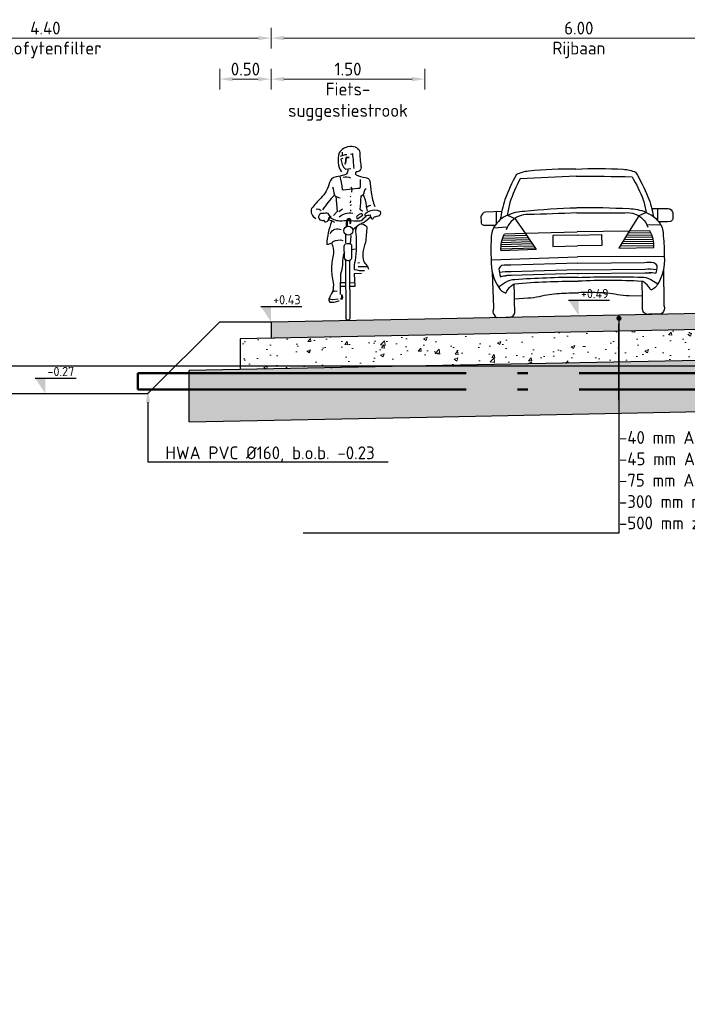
# Model space of a CAD drawing. Header units: metres. Extents: x 90794 to 91984, y 464666 to 465269.
# Tile 79 of 81: x 91544.37 to 91550.87, y 465095.53 to 465105.14. Entities that reach past the tile are written whole.
import ezdxf
from ezdxf import colors
from ezdxf.entities.mleader import LeaderData, LeaderLine
from ezdxf.math import Vec2, Vec3

# ---------------------------------------------------------------- set-up
doc = ezdxf.new("R2010")
doc.units = ezdxf.units.M
for name, pattern in [('AL-NAP_LIJN', [15.25, 12, -1.5, 0.25, -1.5]), ('RI-PVC160', [5, 4, -0.5, 0, -0.5]), ('XX-AFBREEK', [7, 4, -1, 1, -1])]:
    doc.linetypes.add(name, pattern=pattern)
for name, color, linetype, lineweight in [('N-WE-RI-HWA_TRANSPORTLEIDING_PVC_160-GD', 150, 'RI-PVC160', 50), ('N-WE-VH-KANTOPSLUITING-T25', 7, 'Continuous', 25), ('N-WE-VH-VERHARDING_ASFALT-AD-50', 8, 'Continuous', 18), ('N-WE-VH-VERHARDING_FUNDERING_GRANULAAT-AD-50', 252, 'Continuous', 18), ('N-WE-VH-VERHARDING_FUNDERING_ZAND-AD-50', 252, 'Continuous', 18), ('X-XX-AL-AANKLEDING-SD', 253, 'Continuous', 25), ('X-XX-AL-CONSTRUCTIELIJN-GD', 7, 'Continuous', 25), ('X-XX-AL-M', 7, 'Continuous', 18), ('X-XX-AL-NAP-GD', 7, 'AL-NAP_LIJN', 25), ('X-XX-AL-PEILMAAT-SD', 7, 'Continuous', 25), ('X-XX-AL-T25', 7, 'Continuous', 25)]:
    doc.layers.add(name, color=color, linetype=linetype, lineweight=lineweight)
doc.layers.get('0').freeze()
doc.styles.add('NLCS-ISO', font='NLCS-ISO.ttf')
doc.styles.add('NLCS-ISO-M50-T25', font='NLCS-ISO.ttf', dxfattribs={"height": 0.125})
doc.dimstyles.new('NLCS-M50-T25-PIJL_L2_H1', dxfattribs={"dimscale": 0.05, "dimtxt": 2.5, "dimasz": 2.5, "dimexe": 2, "dimexo": 2, "dimgap": 0.7, "dimtad": 1, "dimzin": 0, "dimdsep": 46, "dimtxsty": 'NLCS-ISO-M50-T25', "dimcen": 0, "dimdle": 2, "dimclrd": 256, "dimclre": 256, "dimclrt": 256, "dimadec": 1, "dimazin": 0, "dimtfac": 1, "dimtdec": 3, "dimtofl": 0, "dimtmove": 0, "dimatfit": 3, "dimfxl": 2, "dimfxlon": 1, "dimtfillclr": 256, "dimtolj": 1, "dimtzin": 0, "dimlwd": -1, "dimlwe": -1, "dimarcsym": 0})

# ---------------------------------------------------------------- blocks, each defined once
blk = doc.blocks.new('SAL-AANKLEDING_FIETSTER_VOORAANZICHT-D')
for points in [[(0.01024110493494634, 1.693571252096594, 0.2249538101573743), (-0.08549206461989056, 1.632768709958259, 0.2180258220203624), (-0.06464129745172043, 1.446645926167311, -0.07021316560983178)], [(0.01024110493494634, 1.693571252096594, -0.3629040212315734), (0.1127097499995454, 1.65203139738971, 0.01509322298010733), (0.1261773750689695, 1.499193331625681, -0.5680413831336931), (0.07846045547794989, 1.448871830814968, 0.463013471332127), (0.07943338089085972, 1.420086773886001, 0.1113199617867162), (0.1697232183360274, 1.393415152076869, -0.312350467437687), (0.2134299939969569, 1.359583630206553, 0.04183023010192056), (0.2272079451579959, 1.247268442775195, 0.07482621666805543), (0.2615902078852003, 1.108569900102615, 1453.487324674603)], [(-0.07290424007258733, 1.599129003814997, -0.1054406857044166), (-0.01008810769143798, 1.617248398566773, -1.362009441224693)], [(-0.05194494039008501, 1.577950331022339), (-0.06913328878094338, 1.572445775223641, 0.167709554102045), (-0.0255736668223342, 1.472177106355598), (0.0263733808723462, 1.481907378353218)], [(0.0584613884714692, 1.481770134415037, 0.01284767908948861), (0.04667225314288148, 1.622065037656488), (0.02422465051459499, 1.617884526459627)], [(-0.004686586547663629, 1.475297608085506, -0.4299335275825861), (-0.0392054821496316, 1.415025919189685, -0.02170715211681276), (-0.1148376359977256, 1.400073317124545, 0.3165063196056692), (-0.1812488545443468, 1.342218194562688, -0.1405895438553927), (-0.2657149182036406, 1.190669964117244, 0.03275150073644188), (-0.3546519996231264, 1.089744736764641, 0.3965603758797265), (-0.3145954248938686, 0.994139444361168, 2.431502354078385)], [(-0.0796285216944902, 1.406185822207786, -0.02794359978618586), (-0.05661978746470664, 1.281187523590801, 0.4228137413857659), (-0.04579203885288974, 1.273048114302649), (0.09728269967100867, 1.287262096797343, 0.510680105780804), (0.1230156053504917, 1.31366255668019), (0.12298967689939, 1.371664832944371)], [(-0.0458846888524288, 1.395531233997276, -0.2013068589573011), (0.02315921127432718, 1.389374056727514, -0.2934784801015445)], [(-0.1510862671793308, 1.301467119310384, -0.01458411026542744), (-0.1326306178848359, 1.221171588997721, 0.04383162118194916), (-0.2474147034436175, 1.078609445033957, 3.218336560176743)], [(0.1405799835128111, 1.05930562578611), (0.1192612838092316, 1.081112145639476, 0.00879728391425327), (0.1280494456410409, 1.20701177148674, -0.2267345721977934), (0.1429314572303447, 1.224700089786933, 0.2984710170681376), (0.1587053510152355, 1.249567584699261, -0.2236630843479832), (0.1754212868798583, 1.2864777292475, -4.108203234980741)], [(-0.1332766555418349, 1.221135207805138, 0.1709338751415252), (-0.07706751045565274, 1.195460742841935, 0.3844899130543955)], [(0.1473809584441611, 1.226246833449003, -0.08770627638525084), (0.1764091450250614, 1.119327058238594, 0.04254960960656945), (0.18543880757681, 1.068312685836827, -2.271622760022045)], [(-0.3092794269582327, 1.083874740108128, -0.3221354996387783), (-0.2610636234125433, 1.067795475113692, 1.351222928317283)], [(0.3121619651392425, 1.062163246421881, 0.206679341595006), (0.210656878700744, 1.06357600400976, 0.1155856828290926), (0.1642551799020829, 1.030178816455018, 0.2847723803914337), (0.1681766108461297, 1.018086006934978, 0.001883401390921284), (0.2154922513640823, 1.029499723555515, 0.07747885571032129), (0.2279935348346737, 0.99164258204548, 0.4721329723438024), (0.2495404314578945, 1.000308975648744, -0.1663070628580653), (0.2939081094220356, 1.018037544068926, 0.4985144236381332), (0.3168479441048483, 1.059510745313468), (0.3121619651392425, 1.062163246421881)], [(0.2217773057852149, 1.119289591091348, 0.1517779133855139), (0.1795114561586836, 1.098762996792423, 0.1341469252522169)], [(-0.1636409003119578, 1.006528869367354, -0.1683980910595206), (-0.1938354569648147, 1.042093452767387, 0.2080561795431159), (-0.2208279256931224, 1.043813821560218, -0.01448971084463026), (-0.2666602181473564, 1.040584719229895, 0.4313812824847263), (-0.2819115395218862, 0.9891751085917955, 0.3420360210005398), (-0.2383635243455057, 0.9754253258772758, 0.5027673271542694), (-0.2075223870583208, 0.9629042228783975, 0.3216907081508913), (-0.1874445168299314, 0.9919026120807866, -0.5678978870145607), (-0.162708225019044, 1.007229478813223, -1.321990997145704)], [(-0.1601797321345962, 0.9623298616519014, 0.07342846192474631), (-0.207336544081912, 0.7409450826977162, 0.1875208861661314), (-0.1433418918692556, 0.7669078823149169, -0.1919067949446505), (-0.04974360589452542, 0.7793077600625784, 2.461001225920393)], [(0.17663408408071, 1.011757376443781), (0.1450322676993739, 0.9859985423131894, -0.2446228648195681), (0.1043269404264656, 0.9665319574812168, 0.01686528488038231), (-0.08236857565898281, 0.9673598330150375, -0.1187081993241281), (-0.1362895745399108, 0.9811735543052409), (-0.1790002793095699, 1.003071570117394), (-0.1912573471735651, 0.9790502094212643), (-0.1617126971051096, 0.9722888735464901), (-0.1317132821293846, 0.9574520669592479)], [(-0.08724474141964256, 1.007914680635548, -0.2278426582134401), (0.04610359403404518, 1.04523608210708, 0.1442440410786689)], [(0.0890728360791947, 0.9899761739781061), (0.1432269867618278, 1.023809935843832, 0.5614249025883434), (0.1156524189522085, 1.035866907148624, -0.01518557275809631), (0.08971500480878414, 1.018852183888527, 0.4372226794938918), (0.0890728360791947, 0.9899761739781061, -0.8332399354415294)], [(0.2175753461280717, 1.004017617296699), (0.1715010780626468, 0.9648060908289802, -0.1322292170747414), (0.1250541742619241, 0.9437199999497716, 0.3336954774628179)], [(-0.1740904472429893, 0.8468351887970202, -0.4083693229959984), (-0.0653461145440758, 0.8837431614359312, 0.431027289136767)], [(0.04661849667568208, 0.8864839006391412, -0.02821722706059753), (0.1131796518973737, 0.9359223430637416, -0.3437500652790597), (0.1839610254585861, 0.9104204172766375, -0.008165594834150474), (0.1710640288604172, 0.7596621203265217, 0.0533442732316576), (0.1439916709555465, 0.6534715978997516, 0.08747742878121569), (0.1523747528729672, 0.5794137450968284, 0.08319671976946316), (0.182055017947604, 0.5357191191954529, -0.08258204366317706), (0.2003706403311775, 0.4981894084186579, -1.052456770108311)], [(0.08550198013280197, 0.916770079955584, 0.1773713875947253), (0.07633514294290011, 0.8421432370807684, -0.05747081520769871), (0.07019622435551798, 0.5828869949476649, 0.1272577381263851), (0.06116330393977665, 0.4958587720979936, 0.08360029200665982), (0.1599111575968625, 0.485865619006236, 2.180608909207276)], [(-0.1594658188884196, 0.7540102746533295, -0.1223025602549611), (-0.14076045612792, 0.6520179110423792, 0.04530094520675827), (-0.1620283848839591, 0.5118056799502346, 0.05552429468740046), (-0.1441520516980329, 0.366992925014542, -0.09123024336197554), (-0.1507055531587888, 0.2762158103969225, 0.06619030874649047), (-0.1814573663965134, 0.2181005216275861, 0.3238927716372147), (-0.1788241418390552, 0.1770953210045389, 0.121836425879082), (-0.09104019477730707, 0.1891677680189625, -1.824136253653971), (-0.09129045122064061, 0.1878575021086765, -0.2539997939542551)], [(-0.03508422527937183, 0.6168155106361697), (-0.03643752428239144, 0.7214052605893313, -0.4436053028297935), (-0.01305670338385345, 0.7492934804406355), (0.01388119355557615, 0.7485421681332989, -0.5053483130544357), (0.03360298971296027, 0.72632167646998), (0.03423253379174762, 0.6058130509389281, -0.8430722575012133), (-0.03468403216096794, 0.6097090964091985), (-0.03508422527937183, 0.6168155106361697)], [(-0.03574569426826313, 0.6679371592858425, 0.01635486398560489), (-0.05481647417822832, 0.5816797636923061, -0.1008752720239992), (-0.06038714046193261, 0.496466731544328, 0.1079730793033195), (-0.07331006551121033, 0.4037107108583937, 0.02587525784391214), (-0.07739460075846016, 0.2518284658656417, 20.28503471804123)], [(0.01363154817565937, 0.5803496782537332), (0.01708959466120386, 0.01832942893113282, -0.965527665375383), (-0.01939334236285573, 0.01595087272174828), (-0.02018069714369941, 0.5823340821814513)]]:
    blk.add_lwpolyline(points, format="xyb")
for points in [[(-0.05566960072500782, 1.638336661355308), (-0.0565256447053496, 1.607504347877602)], [(0.01261803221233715, 1.588067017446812), (-0.01979299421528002, 1.588186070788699), (-0.02710554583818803, 1.528150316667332)], [(0.01147148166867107, 1.585410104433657), (-0.01733176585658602, 1.584760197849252), (-0.02525838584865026, 1.529874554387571)], [(0.02886223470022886, 1.299611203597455), (0.03564067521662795, 1.282818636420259), (0.03516222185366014, 1.251035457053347)], [(-0.1190731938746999, 1.210593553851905), (-0.1057329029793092, 1.060016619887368), (-0.1420802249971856, 1.020704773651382)], [(0.02636245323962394, 1.211654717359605), (0.02134408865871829, 1.202946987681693)], [(0.0240820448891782, 1.16583620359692), (0.02237545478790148, 1.144353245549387)], [(-0.08800324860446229, 1.061663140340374), (-0.05408572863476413, 1.086580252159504)], [(0.02418460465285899, 1.077702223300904), (0.02462559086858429, 1.064117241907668)], [(0.0280938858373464, 1.129121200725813), (0.02526830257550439, 1.116000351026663)], [(-0.02120934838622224, 0.7559633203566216), (-0.02166248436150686, 0.8330600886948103)], [(0.02636700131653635, 0.8260435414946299), (0.02021864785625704, 0.7453345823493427)], [(0.03635913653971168, 0.6888878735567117), (0.06838816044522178, 0.6955522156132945)], [(0.09411726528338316, 0.5609029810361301), (0.1121335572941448, 0.5632137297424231)], [(0.09945756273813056, 0.5236147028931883), (0.1486291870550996, 0.525087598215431), (0.1885787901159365, 0.5234488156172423)], [(0.1314347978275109, 0.4563942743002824), (0.05841435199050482, 0.4526062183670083), (0.06505833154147, 0.3288718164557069), (0.01870292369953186, 0.329177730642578)], [(-0.02179185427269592, 0.3635141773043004), (-0.07380229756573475, 0.3664180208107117)], [(-0.0246907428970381, 0.3286783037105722), (-0.07366668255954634, 0.3294847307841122)], [(0.06304616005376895, 0.3663455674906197), (0.02196121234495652, 0.3633857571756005)], [(-0.1834776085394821, 0.2079414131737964), (-0.1520494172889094, 0.202258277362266), (-0.09661751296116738, 0.2076481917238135)], [(-0.1521431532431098, 0.2787271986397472), (-0.1272751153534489, 0.2859604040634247), (-0.1041406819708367, 0.2836987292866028)], [(-0.06007450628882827, 0.2492393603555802), (-0.05416975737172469, 0.2249445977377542), (-0.05736851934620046, 0.2069420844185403), (-0.07215462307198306, 0.2048132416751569), (-0.06603986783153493, 0.211314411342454), (-0.059374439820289, 0.2252995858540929), (-0.05963352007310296, 0.2356543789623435), (-0.0608660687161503, 0.2517871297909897)]]:
    blk.add_lwpolyline(points)
for points in [[(-0.02726926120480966, 1.53105748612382), (-0.02990357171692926, 1.52604848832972), (-0.02315655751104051, 1.527076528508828)], [(0.02367201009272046, 0.9487041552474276), (0.02298572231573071, 0.9781534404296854), (0.0142371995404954, 0.9896503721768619), (-0.004943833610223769, 0.9850057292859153), (-0.009634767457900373, 0.9704836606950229), (-0.01612765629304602, 0.9419262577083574), (-0.01456767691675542, 0.919979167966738), (-0.00925826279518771, 0.9235185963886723), (-0.00978524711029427, 0.9558932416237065), (-0.003451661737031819, 0.9815252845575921), (0.01377747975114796, 0.9805512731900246), (0.02069262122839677, 0.9728396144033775), (0.01979578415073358, 0.9484858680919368)]]:
    blk.add_lwpolyline(points, close=True)
blk.add_lwpolyline([(0.02738893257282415, 0.9459970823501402), (0.02822678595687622, 0.977152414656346, 0.6680870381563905), (-0.007132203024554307, 0.9835863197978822, 0.1605800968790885), (-0.0175933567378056, 0.9104115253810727), (-0.005395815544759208, 0.9182273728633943), (-0.006145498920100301, 0.9603107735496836, -1.047019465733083), (0.01888625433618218, 0.9646368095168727), (0.01771655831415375, 0.9451283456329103)], format="xyb", close=True)
blk.add_circle((0.002587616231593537, 0.8742830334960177), 0.04373530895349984)
blk = doc.blocks.new('SAL-AANKLEDING_AUTO2_ACHTERAANZICHT-D')
for points in [[(4.440892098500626e-16, 1.430253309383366, 0.02613860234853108), (-0.4616485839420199, 1.419021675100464, 0.07661489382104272), (-0.5813669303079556, 1.388175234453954, 0.03666797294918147), (-0.6969704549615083, 1.145604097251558, 0.04913597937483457), (-0.7464483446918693, 0.9515987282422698, 2.196377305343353)], [(-5.589400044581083e-06, 1.360676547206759, 0.005851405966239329), (-0.545667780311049, 1.344526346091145, 0.04085810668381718), (-0.6501764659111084, 1.115670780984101, 0.0349975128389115), (-0.6766741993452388, 0.9930433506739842, -0.1007371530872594), (-0.5105591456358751, 1.030315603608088, -0.01752609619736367), (-3.034991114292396e-05, 1.052458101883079, 0.2892893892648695)], [(4.440892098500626e-16, 1.430253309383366, -0.02613860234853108), (0.4616485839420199, 1.419021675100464, -0.07661489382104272), (0.5813669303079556, 1.388175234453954, -0.03666797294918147), (0.6969704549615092, 1.145604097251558, -0.04913597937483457), (0.7464483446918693, 0.9515987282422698, -2.196377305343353)], [(5.589400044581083e-06, 1.360676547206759, -0.005851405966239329), (0.5456677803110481, 1.344526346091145, -0.04085810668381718), (0.6501764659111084, 1.115670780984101, -0.0349975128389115), (0.6766741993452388, 0.9930433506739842, 0.1007371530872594), (0.5105591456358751, 1.030315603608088, 0.01752609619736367), (3.034991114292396e-05, 1.052458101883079, -0.2892893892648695)], [(-0.7315395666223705, 1.029056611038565), (-0.8907814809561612, 1.027783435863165, 0.3476511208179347), (-0.9348137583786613, 0.9831402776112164, -0.01669251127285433), (-0.9350017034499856, 0.9225175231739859, 0.2222222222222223), (-0.9113959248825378, 0.9002189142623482, 0.01535152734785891), (-0.7971221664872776, 0.898170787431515, -1.76727317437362)], [(-0.6766741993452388, 0.9930433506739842, 0.1536036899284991), (-0.8063094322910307, 0.884707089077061, 0.1756729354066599), (-0.8378713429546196, 0.7606592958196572, 0.04629192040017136), (-0.8430091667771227, 0.5601565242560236, 0.1693775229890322), (-0.7740873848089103, 0.2909360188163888, 0.2362105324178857), (-0.7061289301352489, 0.2348061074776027, -0.1175878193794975), (-0.656320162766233, 0.3006703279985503, -0.1523203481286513), (-0.6186474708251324, 0.3221615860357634, -0.02787636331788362), (-8.798739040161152e-05, 0.3349876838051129, 3.882497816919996)], [(-3.429406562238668e-05, 1.00336133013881, -0.004258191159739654), (-0.4731833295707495, 0.9950094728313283, 0.2228598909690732), (-0.6398109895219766, 0.9309233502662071, 0.1396139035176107), (-0.6898579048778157, 0.8510146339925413, 2.585177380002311)], [(3.429406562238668e-05, 1.00336133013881, 0.004258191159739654), (0.4731833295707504, 0.9950094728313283, -0.2228598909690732), (0.6398109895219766, 0.9309233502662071, -0.1396139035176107), (0.6898579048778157, 0.8510146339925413, -2.585177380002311)], [(0.6766741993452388, 0.9930433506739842, -0.1536036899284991), (0.8063094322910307, 0.884707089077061, -0.1756729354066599), (0.8378713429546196, 0.7606592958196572, -0.04629192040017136), (0.8430091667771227, 0.5601565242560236, -0.1693775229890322), (0.7740873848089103, 0.2909360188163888, -0.2362105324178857), (0.7061289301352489, 0.2348061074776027, 0.1175878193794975), (0.656320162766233, 0.3006703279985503, 0.1523203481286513), (0.6186474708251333, 0.3221615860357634, 0.02787636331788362), (8.798739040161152e-05, 0.3349876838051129, -3.882497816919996)], [(0.7315395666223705, 1.029056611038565), (0.8907814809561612, 1.027783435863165, -0.3476511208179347), (0.9348137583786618, 0.9831402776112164, 0.01669251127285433), (0.9350017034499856, 0.9225175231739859, -0.2222222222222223), (0.9113959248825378, 0.9002189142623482, -0.01535152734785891), (0.7971221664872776, 0.898170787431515, 1.76727317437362)], [(-0.5056978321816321, 0.8147836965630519), (-0.4034306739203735, 0.6517955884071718), (-0.7453448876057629, 0.6484400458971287, -0.1358112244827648), (-0.7085329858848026, 0.812198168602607), (-0.5056978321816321, 0.8147836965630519)], [(0.5056978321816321, 0.8147836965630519), (0.4034306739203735, 0.6517955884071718), (0.7453448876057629, 0.6484400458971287, 0.1358112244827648), (0.7085329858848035, 0.812198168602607), (0.5056978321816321, 0.8147836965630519)], [(-0.7406856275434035, 0.5036530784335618, 0.2365543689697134), (-0.7690086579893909, 0.4711179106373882, 0.08143002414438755), (-0.7558164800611, 0.3948134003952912, -0.07099198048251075), (-0.6954821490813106, 0.4041644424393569, -0.006008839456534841)], [(-7.807566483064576e-05, 0.5125213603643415), (-0.6516970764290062, 0.5061791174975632, 0.0475829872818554), (-0.7406856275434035, 0.5036530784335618, 0.7309953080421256)], [(7.807566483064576e-05, 0.5125213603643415), (0.6516970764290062, 0.5061791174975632, -0.0475829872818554), (0.7406856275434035, 0.5036530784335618, -0.7309953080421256)], [(0.7406856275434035, 0.5036530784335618, -0.2365543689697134), (0.7690086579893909, 0.4711179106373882, -0.08143002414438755), (0.7558164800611, 0.3948134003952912, 0.07099198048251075), (0.6954821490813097, 0.4041644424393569, 0.006008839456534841)], [(-0.8348454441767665, 0.4344694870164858), (-0.8302482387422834, 0.1000278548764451, -0.2484929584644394)], [(-7.807566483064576e-05, 0.4475381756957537), (-0.6516970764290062, 0.4411959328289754, 0.06139574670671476), (-0.7662126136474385, 0.4347853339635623, 0.7309953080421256)], [(-7.807566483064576e-05, 0.4096313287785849), (-0.6516970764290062, 0.4032890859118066, 0.02966404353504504), (-0.7072716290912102, 0.4037006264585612, 0.7309953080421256)], [(8.21126252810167e-05, 0.4081166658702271, 3.568422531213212e-05), (-0.001031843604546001, 0.4080818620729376, 2.482915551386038)], [(-8.21126252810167e-05, 0.4081166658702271, -3.568422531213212e-05), (0.001031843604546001, 0.4080818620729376, -2.482915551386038)], [(7.807566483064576e-05, 0.4475381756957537), (0.6516970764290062, 0.4411959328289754, -0.06139574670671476), (0.7662126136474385, 0.4347853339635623, -0.7309953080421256)], [(7.807566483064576e-05, 0.4096313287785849), (0.6516970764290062, 0.4032890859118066, -0.02966404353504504), (0.7072716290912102, 0.4037006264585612, -0.7309953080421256)], [(0.8348454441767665, 0.4344694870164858), (0.8302482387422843, 0.1000278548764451, 0.2484929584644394)], [(-0.7995630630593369, -0.002029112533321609), (-0.6834906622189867, 0, 0.4732745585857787), (-0.6224076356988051, 0.0508713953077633, -0.007714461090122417), (-0.622987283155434, 0.3210680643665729, -0.6325902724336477)], [(-8.490331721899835e-05, 0.3733781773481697, 0.01620402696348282), (-0.6172591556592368, 0.3630381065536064, 0.1466534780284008), (-0.7078130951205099, 0.3387648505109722), (-0.7760644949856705, 0.2939410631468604)], [(8.490331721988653e-05, 0.3733781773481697, -0.01620402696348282), (0.617259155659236, 0.3630381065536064, -0.1466534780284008), (0.7078130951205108, 0.3387648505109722), (0.7760644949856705, 0.2939410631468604)], [(0.7995630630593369, -0.002029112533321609), (0.6834906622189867, 0, -0.4732745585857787), (0.6224076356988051, 0.0508713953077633, 0.007714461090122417), (0.622987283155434, 0.3210680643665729, 0.6325902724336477)], [(-0.6237161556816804, 0.177099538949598), (-0.4947011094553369, 0.1821235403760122, 0.03752420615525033), (-0.3795930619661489, 0.1956105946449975, -0.05794033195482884), (-0.1869567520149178, 0.2202384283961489, -0.01919793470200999), (-9.693201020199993e-05, 0.2236451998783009, -1.799571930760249)], [(0.6237161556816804, 0.177099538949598), (0.4947011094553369, 0.1821235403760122, -0.03752420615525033), (0.3795930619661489, 0.1956105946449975, 0.05794033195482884), (0.1869567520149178, 0.2202384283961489, 0.01919793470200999), (9.693201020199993e-05, 0.2236451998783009, 1.799571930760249)], [(-0.8302482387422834, 0.1000278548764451, -0.06773080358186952), (-0.8349896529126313, 0.06383793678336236, 0.08953268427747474), (-0.836885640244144, 0.05696027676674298, 0.4116406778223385)], [(0.8302482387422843, 0.1000278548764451, 0.06773080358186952), (0.8349896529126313, 0.06383793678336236, -0.08953268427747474), (0.836885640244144, 0.05696027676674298, -0.4116406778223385)], [(-0.836885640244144, 0.05696027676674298, 0.2471577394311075), (-0.7995630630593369, -0.002029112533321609, 0.4179660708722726)], [(0.836885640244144, 0.05696027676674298, -0.2471577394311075), (0.7995630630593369, -0.002029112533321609, -0.4179660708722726)]]:
    blk.add_lwpolyline(points, format="xyb")
for points in [[(-0.7867506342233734, 1.028615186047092), (-0.7868711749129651, 0.911445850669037)], [(-0.6766741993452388, 0.9930433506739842), (-0.6041270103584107, 0.960675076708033), (-0.5056978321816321, 0.8147836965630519), (-4.915868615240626e-05, 0.8183267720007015)], [(0.6766741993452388, 0.9930433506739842), (0.6041270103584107, 0.960675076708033), (0.5056978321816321, 0.8147836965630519), (4.915868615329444e-05, 0.8183267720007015)], [(0.7867506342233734, 1.028615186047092), (0.786871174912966, 0.911445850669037)], [(-0.6807379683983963, 0.8754053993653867), (-0.814881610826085, 0.8708350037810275)], [(0.6807379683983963, 0.8754053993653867), (0.814881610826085, 0.8708350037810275)], [(-0.7268669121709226, 0.7710886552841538), (-0.4797027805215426, 0.7733541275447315)], [(-0.7184605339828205, 0.7919165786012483), (-0.4926484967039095, 0.7939863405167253)], [(-5.172680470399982e-05, 0.7863588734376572), (-0.2381625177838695, 0.7860315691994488), (-0.23835472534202, 0.6807432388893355)], [(5.172680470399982e-05, 0.7863588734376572), (0.2381625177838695, 0.7860315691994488), (0.23835472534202, 0.6807432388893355)], [(0.7268669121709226, 0.7710886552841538), (0.4797027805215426, 0.7733541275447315)], [(0.7184605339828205, 0.7919165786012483), (0.4926484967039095, 0.7939863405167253)], [(-0.7447948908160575, 0.6879208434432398), (-0.4279199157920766, 0.6908252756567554)], [(-0.742502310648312, 0.7086927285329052), (-0.4408656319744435, 0.7114574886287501)], [(-0.7387910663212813, 0.7294776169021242), (-0.4538113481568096, 0.7320897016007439)], [(-0.7336061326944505, 0.7502760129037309), (-0.4667570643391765, 0.7527219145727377)], [(-0.23835472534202, 0.6807432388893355), (-6.021289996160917e-05, 0.680724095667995)], [(0.23835472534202, 0.6807432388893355), (6.021289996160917e-05, 0.680724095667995)], [(0.7447948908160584, 0.6879208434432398), (0.4279199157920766, 0.6908252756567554)], [(0.742502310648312, 0.7086927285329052), (0.4408656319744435, 0.7114574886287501)], [(0.7387910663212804, 0.7294776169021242), (0.4538113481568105, 0.7320897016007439)], [(0.7336061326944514, 0.7502760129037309), (0.4667570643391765, 0.7527219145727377)], [(-0.7457023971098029, 0.6671616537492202), (-0.4149741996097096, 0.6701930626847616)], [(6.217739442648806e-05, 0.6562701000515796), (-0.0003451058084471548, 0.6562746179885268)], [(-6.217739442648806e-05, 0.6562701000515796), (0.0003451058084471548, 0.6562746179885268)], [(0.7457023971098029, 0.6671616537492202), (0.4149741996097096, 0.6701930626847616)], [(-0.8430595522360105, 0.5609125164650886), (-6.890018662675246e-05, 0.5725848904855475)], [(0.8430595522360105, 0.5609125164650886), (6.890018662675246e-05, 0.5725848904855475)]]:
    blk.add_lwpolyline(points)
blk = doc.blocks.new('SAL-PEILMAAT_INFRACAD_H01-SOD')
blk.add_line((-2, 3), (6, 3))
blk.add_solid([(-2, 3), (0, 3), (0, 0)])
at = {"style": 'NLCS-ISO'}
blk.add_attdef('...', (0.3999999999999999, 3.399999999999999), '', height=1.8, dxfattribs=at)
blk = doc.blocks.new('*D69')
at = {"layer": 'Defpoints', "color": 0, "transparency": 16777216}
for p in [(91546.81655645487, 465104.9589788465), (91542.41655645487, 465102.1916772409), (91546.81655645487, 465102.1916772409)]:
    blk.add_point(p, dxfattribs=at)
at = {"layer": 'X-XX-AL-M', "transparency": 16777216}
for p, q in [((91542.41655645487, 465104.8589788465), (91542.41655645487, 465105.0589788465)), ((91546.81655645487, 465104.8589788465), (91546.81655645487, 465105.0589788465)), ((91542.54155645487, 465104.9589788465), (91546.69155645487, 465104.9589788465))]:
    blk.add_line(p, q, dxfattribs=at)
for points in [[(91542.54155645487, 465104.9798121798), (91542.54155645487, 465104.9381455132), (91542.41655645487, 465104.9589788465)], [(91546.69155645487, 465104.9798121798), (91546.69155645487, 465104.9381455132), (91546.81655645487, 465104.9589788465)]]:
    blk.add_solid(points, dxfattribs=at)
at = {"layer": 'X-XX-AL-M', "transparency": 16777216, "char_height": 0.125, "attachment_point": 5, "style": 'NLCS-ISO-M50-T25'}
for s, insert in [('\\A1;4.40', (91544.61655645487, 465105.0564788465)), ('\\A1;Helofytenfilter', (91544.61655645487, 465104.8427288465))]:
    blk.add_mtext(s, dxfattribs=dict(at, insert=insert))
blk = doc.blocks.new('*D70')
at = {"layer": 'Defpoints', "color": 0, "transparency": 16777216}
for p in [(91552.81655645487, 465104.9589788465), (91552.81655645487, 465102.3116772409), (91546.81655645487, 465102.1916772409)]:
    blk.add_point(p, dxfattribs=at)
at = {"layer": 'X-XX-AL-M', "transparency": 16777216}
for p, q in [((91546.81655645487, 465104.8589788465), (91546.81655645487, 465105.0589788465)), ((91552.81655645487, 465104.8589788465), (91552.81655645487, 465105.0589788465)), ((91546.94155645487, 465104.9589788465), (91552.69155645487, 465104.9589788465))]:
    blk.add_line(p, q, dxfattribs=at)
for points in [[(91546.94155645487, 465104.9798121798), (91546.94155645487, 465104.9381455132), (91546.81655645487, 465104.9589788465)], [(91552.69155645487, 465104.9798121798), (91552.69155645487, 465104.9381455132), (91552.81655645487, 465104.9589788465)]]:
    blk.add_solid(points, dxfattribs=at)
at = {"layer": 'X-XX-AL-M', "transparency": 16777216, "char_height": 0.125, "attachment_point": 5, "style": 'NLCS-ISO-M50-T25'}
for s, insert in [('\\A1;6.00', (91549.81655645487, 465105.0564788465)), ('\\A1;Rijbaan', (91549.81655645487, 465104.8427288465))]:
    blk.add_mtext(s, dxfattribs=dict(at, insert=insert))
blk = doc.blocks.new('*D74')
at = {"layer": 'Defpoints', "color": 0, "transparency": 16777216}
for p in [(91548.31655645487, 465104.5589788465), (91548.31655645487, 465102.2216772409), (91546.81655645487, 465102.1916772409)]:
    blk.add_point(p, dxfattribs=at)
at = {"layer": 'X-XX-AL-M', "transparency": 16777216}
for p, q in [((91546.81655645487, 465104.4589788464), (91546.81655645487, 465104.6589788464)), ((91548.31655645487, 465104.4589788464), (91548.31655645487, 465104.6589788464)), ((91546.94155645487, 465104.5589788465), (91548.19155645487, 465104.5589788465))]:
    blk.add_line(p, q, dxfattribs=at)
for points in [[(91546.94155645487, 465104.5798121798), (91546.94155645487, 465104.5381455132), (91546.81655645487, 465104.5589788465)], [(91548.19155645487, 465104.5798121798), (91548.19155645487, 465104.5381455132), (91548.31655645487, 465104.5589788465)]]:
    blk.add_solid(points, dxfattribs=at)
at = {"layer": 'X-XX-AL-M', "transparency": 16777216, "char_height": 0.125, "attachment_point": 5, "style": 'NLCS-ISO-M50-T25'}
for s, insert in [('\\A1;1.50', (91547.56655645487, 465104.6564788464)), ('\\A1;Fiets-\\Psuggestiestrook', (91547.56655645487, 465104.3385621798))]:
    blk.add_mtext(s, dxfattribs=dict(at, insert=insert))
blk = doc.blocks.new('*D78')
at = {"layer": 'Defpoints', "color": 0, "transparency": 16777216}
for p in [(91546.81655645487, 465104.5589788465), (91546.31655645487, 465102.1916772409), (91546.81655645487, 465102.1916772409)]:
    blk.add_point(p, dxfattribs=at)
at = {"layer": 'X-XX-AL-M', "transparency": 16777216}
for p, q in [((91546.31655645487, 465104.4589788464), (91546.31655645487, 465104.6589788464)), ((91546.81655645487, 465104.4589788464), (91546.81655645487, 465104.6589788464)), ((91546.44155645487, 465104.5589788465), (91546.69155645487, 465104.5589788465))]:
    blk.add_line(p, q, dxfattribs=at)
for points in [[(91546.44155645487, 465104.5798121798), (91546.44155645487, 465104.5381455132), (91546.31655645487, 465104.5589788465)], [(91546.69155645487, 465104.5798121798), (91546.69155645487, 465104.5381455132), (91546.81655645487, 465104.5589788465)]]:
    blk.add_solid(points, dxfattribs=at)
at = {"layer": 'X-XX-AL-M', "transparency": 16777216, "insert": (91546.56655645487, 465104.6564788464), "char_height": 0.125, "attachment_point": 5, "style": 'NLCS-ISO-M50-T25'}
blk.add_mtext('\\A1;0.50', dxfattribs=at)
blk = doc.blocks.new('_Dot')
at = {"color": 0, "linetype": 'ByBlock', "lineweight": -2}
blk.add_line((-0.5, 0), (-1, 0), dxfattribs=at)
at = {"color": 0, "linetype": 'ByBlock', "const_width": 0.5}
blk.add_lwpolyline([(-0.25, 0, 1), (0.25, 0, 1)], format="xyb", close=True, dxfattribs=at)

msp = doc.modelspace()

# ---------------------------------------------------------------- hatches: boundary and pattern name
at = {"layer": 'N-WE-VH-VERHARDING_ASFALT-AD-50'}
h = msp.add_hatch(color=256, dxfattribs=at)
h.dxf.hatch_style = 1
h.paths.add_polyline_path([(91552.81655645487, 465102.151677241), (91552.81655645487, 465102.3116772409), (91548.31655645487, 465102.2216772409), (91546.81655645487, 465102.1916772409), (91546.81655645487, 465102.0316772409), (91548.31945587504, 465102.0617352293)])
at = {"layer": 'N-WE-VH-VERHARDING_FUNDERING_GRANULAAT-AD-50'}
h = msp.add_hatch(dxfattribs=at)
h.set_pattern_fill('AVH-FUNDERING_GRANULAAT_MENG_01-SO', color=256, scale=0.05, pattern_type=2)
h.set_pattern_definition([(49.99999999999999, (91546.81655645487, 465102.031706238), (0.3586300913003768, -0.03137606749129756), [0.03750000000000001, -0.4125]), (355, (91546.81655645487, 465102.031706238), (-0.06937566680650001, 0.376096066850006), [0.03, -0.33]), (100.4514, (91546.84644229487, 465102.029091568), (0.2892546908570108, 0.3447197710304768), [0.03187009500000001, -0.350571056]), (46.18420000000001, (91546.81655645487, 465102.131706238), (0.5336205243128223, -0.08275950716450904), [0.05625, -0.61875]), (96.6356, (91546.86102482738, 465102.1248095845), (0.4673313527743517, 0.4870589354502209), [0.047805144, -0.5258565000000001]), (351.1842, (91546.81655645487, 465102.131706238), (0.4673309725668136, 0.4870593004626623), [0.04500000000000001, -0.4950000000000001]), (21, (91546.86655645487, 465102.106706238), (0.2984535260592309, -0.2013094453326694), [0.03750000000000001, -0.4125]), (326.0000000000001, (91546.86655645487, 465102.106706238), (0.1216576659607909, 0.3625750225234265), [0.03, -0.33]), (71.4514, (91546.89142757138, 465102.089930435), (0.420111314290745, 0.1612652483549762), [0.03187009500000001, -0.350571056]), (37.50000000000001, (91546.81655645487, 465102.031706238), (0.006079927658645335, 0.1664469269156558), [0, -0.326, 0, -0.335, 0, -0.33125]), (7.499999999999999, (91546.81655645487, 465102.031706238), (0.1315347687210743, 0.1972058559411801), [0, -0.191, 0, -0.3185, 0, -0.12625]), (327.5, (91546.70505645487, 465102.031706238), (0.2669112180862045, -0.01127743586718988), [0, -0.125, 0, -0.39, 0, -0.5175]), (317.5, (91546.65505645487, 465102.031706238), (0.2915930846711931, 0.05005249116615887), [0, -0.1625, 0, -0.259, 0, -0.3675])])
h.paths.add_polyline_path([(91553.11655645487, 465101.8576172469), (91553.11655645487, 465102.1576772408), (91546.51655645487, 465102.0256772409), (91546.51655645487, 465101.7256172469)])
at = {"layer": 'N-WE-VH-VERHARDING_FUNDERING_ZAND-AD-50'}
h = msp.add_hatch(dxfattribs=at)
h.set_pattern_fill('AVH-FUNDERING_ZAND-SO', color=256, scale=0.05, pattern_type=2)
h.set_pattern_definition([(37.50000000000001, (0, -0.01497100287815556), (-0.003149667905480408, 0.09634118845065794), [0, -0.07600000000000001, 0, -0.085, 0, -0.08125]), (7.499999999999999, (0, -0.01497100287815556), (0.08848883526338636, 0.141107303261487), [0, -0.041, 0, -0.0685, 0, -0.02625]), (327.5, (-0.0615, -0.01497100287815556), (0.1557070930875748, 0.0002829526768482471), [0, -0.025, 0, -0.09000000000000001, 0, -0.1175]), (317.5, (-0.0615, -0.01497100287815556), (0.1503063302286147, 0.04388377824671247), [0, -0.0125, 0, -0.059, 0, -0.0675])])
h.paths.add_polyline_path([(91553.61655645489, 465101.3675172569), (91553.61655645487, 465101.8676172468), (91551.3254546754, 465101.8217952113), (91548.3254546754, 465101.7617952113), (91546.01655645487, 465101.7156172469), (91546.01183192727, 465101.2155172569), (91546.02128098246, 465101.2155172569), (91548.33545267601, 465101.2618951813), (91551.33545267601, 465101.3218951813)])

# ---------------------------------------------------------------- linework, layer by layer
at = {"layer": 'N-WE-RI-HWA_TRANSPORTLEIDING_PVC_160-GD', "flags": 128}
for points in [[(91553.81945587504, 465101.6916772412), (91545.51655645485, 465101.6916772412)], [(91545.51655645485, 465101.6916772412), (91545.51655645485, 465101.5316772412)], [(91553.81945587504, 465101.5316772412), (91545.51655645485, 465101.5316772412)]]:
    msp.add_lwpolyline(points, dxfattribs=at)
at = {"layer": 'X-XX-AL-CONSTRUCTIELIJN-GD', "flags": 128}
for points in [[(91491.31655645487, 465101.4916772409), (91493.21655645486, 465101.4916772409), (91493.91655645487, 465102.1916772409), (91494.41655645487, 465102.1916772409), (91499.41655645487, 465102.291677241), (91505.41655645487, 465102.4116772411), (91515.41655645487, 465102.6116772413), (91518.41655645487, 465102.6716772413), (91521.41655645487, 465102.6116772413), (91531.41655645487, 465102.4116772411), (91537.41655645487, 465102.291677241), (91542.41655645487, 465102.1916772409), (91542.91655645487, 465102.1916772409), (91543.61655645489, 465101.4916772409), (91545.61655645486, 465101.4916772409), (91546.31655645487, 465102.1916772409), (91546.81655645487, 465102.1916772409), (91548.31655645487, 465102.2216772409), (91551.31655645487, 465102.2816772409), (91552.81655645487, 465102.3116772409)], [(91553.11655645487, 465102.1576772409), (91552.81945587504, 465102.1517352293), (91551.31945587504, 465102.1217352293), (91548.31945587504, 465102.0617352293), (91546.51655645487, 465102.0256772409)], [(91546.81655645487, 465102.1916772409), (91546.81655645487, 465102.0316772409)], [(91546.51655645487, 465102.0256772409), (91546.51655645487, 465101.7256172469)], [(91553.61655645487, 465101.8676172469), (91552.8254546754, 465101.8517952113), (91551.3254546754, 465101.8217952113), (91548.3254546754, 465101.7617952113), (91546.01655645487, 465101.7156172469)], [(91546.01655645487, 465101.2155172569), (91546.01655645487, 465101.7156172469)], [(91546.01655645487, 465101.2155172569), (91548.33545267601, 465101.2618951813), (91551.33545267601, 465101.3218951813), (91552.835452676, 465101.3518951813), (91553.61655645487, 465101.3675172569)]]:
    msp.add_lwpolyline(points, dxfattribs=at)
at = {"layer": 'X-XX-AL-NAP-GD', "flags": 128}
msp.add_lwpolyline([(91479.51655645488, 465101.7616772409), (91556.61655645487, 465101.7616772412)], dxfattribs=at)

# ---------------------------------------------------------------- block references
at = {"layer": 'X-XX-AL-AANKLEDING-SD'}
msp.add_blockref('SAL-AANKLEDING_FIETSTER_VOORAANZICHT-D', (91547.56655645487, 465102.2066772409), dxfattribs=at)
at = {"layer": 'X-XX-AL-AANKLEDING-SD', "rotation": 1.145762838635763}
msp.add_blockref('SAL-AANKLEDING_AUTO2_ACHTERAANZICHT-D', (91549.81655645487, 465102.2516772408), dxfattribs=at)
at = {"layer": 'X-XX-AL-PEILMAAT-SD', "xscale": 0.05, "yscale": 0.05, "zscale": 0.05}
msp.add_blockref('SAL-PEILMAAT_INFRACAD_H01-SOD', (91549.81655645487, 465102.2516772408), dxfattribs=at).add_auto_attribs({'...': '+0.49'})
at = {"layer": 'X-XX-AL-PEILMAAT-SD', "linetype": 'XX-AFBREEK', "xscale": 0.05, "yscale": 0.05, "zscale": 0.05}
for p, values in [((91546.81655645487, 465102.1916772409), {'...': '+0.43'}), ((91544.61655645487, 465101.4916772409), {'...': '-0.27'})]:
    msp.add_blockref('SAL-PEILMAAT_INFRACAD_H01-SOD', p, dxfattribs=at).add_auto_attribs(values)

# ---------------------------------------------------------------- dimensions: what is measured, and where the dimension line sits
at = {"layer": 'X-XX-AL-M'}
for base, p1, p2, text, picture, middle in [((91546.81655645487, 465104.9589788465), (91542.41655645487, 465102.1916772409), (91546.81655645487, 465102.1916772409), '<>\\XHelofytenfilter', '*D69', (91544.61655645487, 465104.9589788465)), ((91552.81655645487, 465104.9589788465), (91546.81655645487, 465102.1916772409), (91552.81655645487, 465102.3116772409), '<>\\XRijbaan', '*D70', (91549.81655645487, 465104.9589788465))]:
    dim = msp.add_linear_dim(base=base, p1=p1, p2=p2, text=text, dimstyle='NLCS-M50-T25-PIJL_L2_H1', override={"dimtmove": 1}, dxfattribs=at)
    dim.commit()
    dim.dimension.update_dxf_attribs({"geometry": picture, "text_midpoint": middle})
dim = msp.add_linear_dim(base=(91546.81655645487, 465104.5589788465), p1=(91546.31655645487, 465102.1916772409), p2=(91546.81655645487, 465102.1916772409), dimstyle='NLCS-M50-T25-PIJL_L2_H1', dxfattribs=at)
dim.commit()
dim.dimension.update_dxf_attribs({"geometry": '*D78', "text_midpoint": (91546.56655645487, 465104.6564788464)})
dim = msp.add_linear_dim(base=(91548.31655645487, 465104.5589788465), p1=(91546.81655645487, 465102.1916772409), p2=(91548.31655645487, 465102.2216772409), text='<>\\XFiets-\\Psuggestiestrook', dimstyle='NLCS-M50-T25-PIJL_L2_H1', dxfattribs=at)
dim.commit()
dim.dimension.update_dxf_attribs({"geometry": '*D74', "text_midpoint": (91547.56655645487, 465104.5589788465)})

# ---------------------------------------------------------------- leaders
at = {"layer": 'N-WE-VH-KANTOPSLUITING-T25'}
ml = msp.add_multileader_mtext('Standard', dxfattribs=at)
ml.set_content('HWA PVC %%C160, b.o.b. -0.23', color=256, style='NLCS-ISO-M50-T25')
ml.set_leader_properties(color=256, linetype='ByLayer', lineweight=-1)
ml.build(insert=Vec2(0, 0))
ml.multileader.update_dxf_attribs({"text_left_attachment_type": 5, "text_right_attachment_type": 5, "dogleg_length": 0.125, "arrow_head_size": 0.125})
ctx = ml.context
ctx.base_point, ctx.char_height, ctx.arrow_head_size, ctx.landing_gap_size, ctx.plane_origin = Vec3(91545.74155645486, 465100.826087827), 0.125, 0.125, 0.04500000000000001, Vec3(91545.32465427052, 465101.5316772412)
ctx.left_attachment, ctx.right_attachment = 5, 5
notes = []
notes.append((ctx, [(0, (1, 1, 0), (91545.61655645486, 465100.826087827), (1, 0), 0.125, [(0, [(91545.61655645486, 465101.5316772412)], 0, [])])]))
ctx.mtext.insert, ctx.mtext.flow_direction = Vec3(91545.78655645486, 465100.9760878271), 5
at = {"layer": 'X-XX-AL-T25'}
ml = msp.add_multileader_mtext('Standard', dxfattribs=at)
ml.set_content('-40 mm AC11 surf DL-B met streetprint\\P-45 mm AC16 bind TL-B\\P-75 mm AC22 base OL-B\\P-300 mm menggranulaat 0/31.5\\P-500 mm zand geschikt voor zandbed', color=256, style='NLCS-ISO-M50-T25')
ml.set_leader_properties(color=256, linetype='ByLayer', lineweight=-1)
ml.set_arrow_properties(name='DOT')
ml.build(insert=Vec2(0, 0))
ml.multileader.update_dxf_attribs({"has_dogleg": 0, "text_left_attachment_type": 4, "text_right_attachment_type": 5, "dogleg_length": 0.125, "arrow_head_size": 0.05})
ctx = ml.context
ctx.base_point, ctx.char_height, ctx.arrow_head_size, ctx.landing_gap_size, ctx.plane_origin = Vec3(91550.20786740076, 465100.1297992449), 0.125, 0.05, 0, Vec3(91549.69366869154, 465100.9149830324)
ctx.left_attachment, ctx.right_attachment = 4, 5
notes.append((ctx, [(0, (1, 1, 0), (91550.08286740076, 465100.1297992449), (1, 0), 0.125, [(4, [(91550.20786740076, 465102.2258796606), (91550.20786740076, 465101.9416472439), (91550.20786740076, 465101.4263442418), (91550.20786740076, 465102.1710567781), (91550.20786740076, 465102.1166592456)], 0, [])])]))
ctx.mtext.insert, ctx.mtext.flow_direction = Vec3(91550.20786740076, 465101.1256325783), 5
for ctx, leaders in notes:
    for number, flags, end, landing, length, lines in leaders:
        leader = LeaderData()
        leader.index, (leader.has_last_leader_line, leader.has_dogleg_vector, leader.attachment_direction) = number, flags
        leader.last_leader_point, leader.dogleg_vector, leader.dogleg_length = Vec3(end), Vec3(landing), length
        for number, points, colour, breaks in lines:
            line = LeaderLine()
            line.index, line.vertices, line.color, line.breaks = number, Vec3.list(points), colors.encode_raw_color(colour), breaks
            leader.lines.append(line)
        ctx.leaders.append(leader)

doc.saveas('drawing.dxf')
